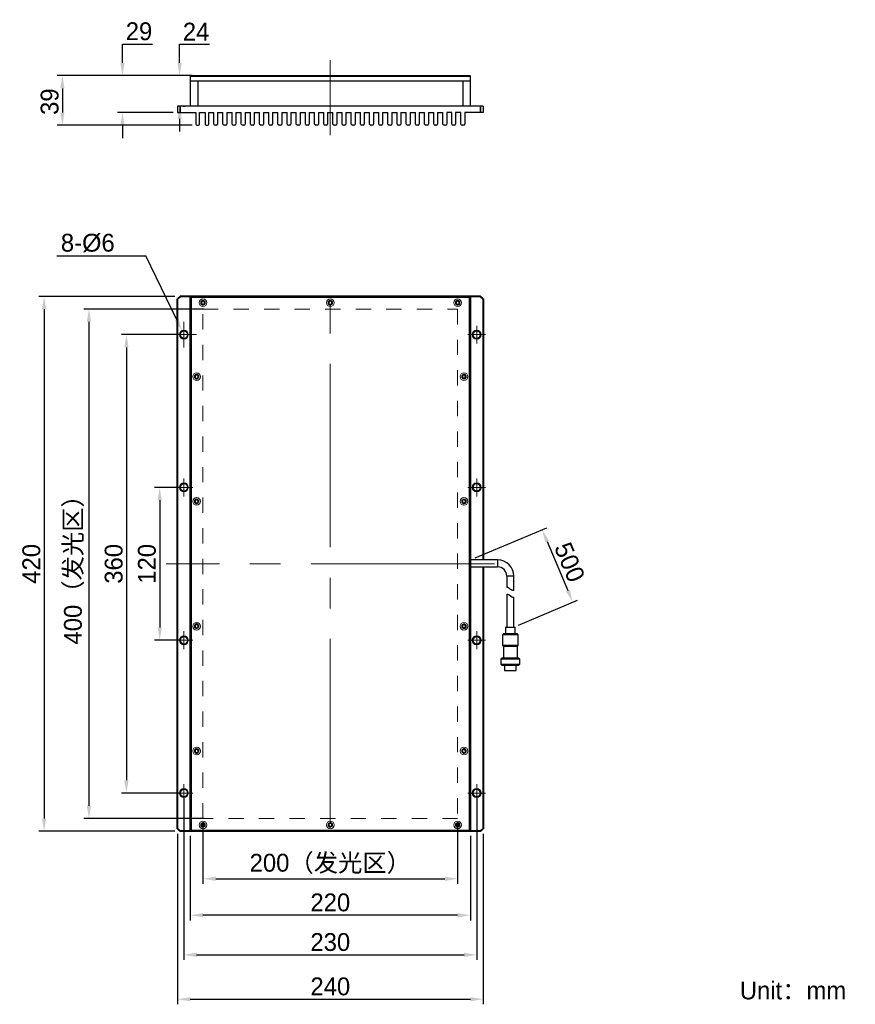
# Model space of a CAD drawing. Header units: millimetres. Extents: x 62 to 9789, y -5480 to 267.
# Tile 1 of 3: x 62 to 226, y 73 to 267. Entities that reach past the tile are written whole.
import ezdxf

# ---------------------------------------------------------------- set-up
doc = ezdxf.new("R2010")
doc.units = ezdxf.units.MM
doc.header["$LTSCALE"] = 3
doc.header["$PDSIZE"] = -5
doc.linetypes.add('点画线', pattern=[18, 12, -2, 2, -2])
doc.linetypes.add('虚线', pattern=[2, 1, -1])
doc.layers.get('0').update_dxf_attribs({"lineweight": 40})
doc.layers.get('Defpoints').update_dxf_attribs({"lineweight": 18})
for name, color, linetype, lineweight in [('02___PRT_ALL_AXES', 7, 'Continuous', 18), ('中心线层', 1, '点画线', 18), ('尺寸线层', 3, 'Continuous', 18), ('标注', 3, 'Continuous', 25), ('粗实线', 7, 'Continuous', 30), ('粗实线层', 7, 'Continuous', 35), ('虚线层', 6, '虚线', 18)]:
    doc.layers.add(name, color=color, linetype=linetype, lineweight=lineweight)
doc.styles.get("Standard").update_dxf_attribs({"font": '兰亭黑 GBK.TTF'})
doc.dimstyles.new('CST Standard', dxfattribs={"dimtxt": 3.5, "dimasz": 2.5, "dimexe": 1, "dimexo": 1, "dimgap": 0.6, "dimtad": 1, "dimtoh": 1, "dimdsep": 46, "dimtxsty": 'Standard', "dimcen": -2.5, "dimdle": 5, "dimclrd": 9, "dimclre": 9, "dimadec": 1, "dimazin": 2, "dimtfac": 1, "dimtofl": 0, "dimtmove": 0, "dimatfit": 0, "dimfxl": 1, "dimtolj": 1, "dimarcsym": 0})

# ---------------------------------------------------------------- blocks, each defined once
blk = doc.blocks.new('*X4')
at = {"layer": 'Defpoints', "color": 0}
for p in [(94.38, 174.81), (89.63, 144.81), (94.38, 144.81)]:
    blk.add_point(p, dxfattribs=at)
at = {"layer": '尺寸线层', "color": 9, "linetype": 'Continuous', "lineweight": -2}
for p, q in [((93.38, 174.81), (88.63, 174.81)), ((89.63, 172.31), (89.63, 147.31)), ((93.38, 144.81), (88.63, 144.81))]:
    blk.add_line(p, q, dxfattribs=at)
at = {"layer": '尺寸线层', "color": 9}
for points in [[(90.04, 172.31), (89.21, 172.31), (89.63, 174.81)], [(89.21, 147.31), (90.04, 147.31), (89.63, 144.81)]]:
    blk.add_solid(points, dxfattribs=at)
at = {"layer": '尺寸线层', "color": 0, "ltscale": 3, "insert": (87.13, 159.81), "char_height": 3.5, "attachment_point": 5, "rotation": 90, "bg_fill": 3, "box_fill_scale": 1.1, "bg_fill_color": 9, "bg_fill_true_color": 13158600, "bg_fill_transparency": 0}
blk.add_mtext('\\A1;120', dxfattribs=at)
blk = doc.blocks.new('*X5')
at = {"layer": 'Defpoints', "color": 0}
for p in [(94.38, 204.81), (83.1, 114.81), (94.38, 114.81)]:
    blk.add_point(p, dxfattribs=at)
at = {"layer": '尺寸线层', "color": 9, "linetype": 'Continuous', "lineweight": -2}
for p, q in [((93.38, 204.81), (82.1, 204.81)), ((83.1, 202.31), (83.1, 117.31)), ((93.38, 114.81), (82.1, 114.81))]:
    blk.add_line(p, q, dxfattribs=at)
at = {"layer": '尺寸线层', "color": 9}
for points in [[(83.51, 202.31), (82.68, 202.31), (83.1, 204.81)], [(82.68, 117.31), (83.51, 117.31), (83.1, 114.81)]]:
    blk.add_solid(points, dxfattribs=at)
at = {"layer": '尺寸线层', "color": 0, "ltscale": 3, "insert": (80.61, 159.81), "char_height": 3.5, "attachment_point": 5, "rotation": 90, "bg_fill": 3, "box_fill_scale": 1.1, "bg_fill_color": 9, "bg_fill_true_color": 13158600, "bg_fill_transparency": 0}
blk.add_mtext('\\A1;360', dxfattribs=at)
blk = doc.blocks.new('*X6')
at = {"layer": 'Defpoints', "color": 0}
for p in [(99.38, 209.81), (75.74, 109.81), (99.38, 109.81)]:
    blk.add_point(p, dxfattribs=at)
at = {"layer": '尺寸线层', "color": 9, "linetype": 'Continuous', "lineweight": -2}
for p, q in [((98.38, 209.81), (74.74, 209.81)), ((75.74, 207.31), (75.74, 112.31)), ((98.38, 109.81), (74.74, 109.81))]:
    blk.add_line(p, q, dxfattribs=at)
at = {"layer": '尺寸线层', "color": 9}
for points in [[(76.16, 207.31), (75.32, 207.31), (75.74, 209.81)], [(75.32, 112.31), (76.16, 112.31), (75.74, 109.81)]]:
    blk.add_solid(points, dxfattribs=at)
at = {"layer": '尺寸线层', "color": 0, "ltscale": 3, "insert": (72.82, 159.81), "char_height": 3.5, "attachment_point": 5, "rotation": 90, "bg_fill": 3, "box_fill_scale": 1.1, "bg_fill_color": 9, "bg_fill_true_color": 13158600, "bg_fill_transparency": 0}
blk.add_mtext('\\A1;400（发光区）', dxfattribs=at)
blk = doc.blocks.new('*X7')
at = {"layer": 'Defpoints', "color": 0}
for p in [(93.63, 212.31), (66.93, 107.31), (93.63, 107.31)]:
    blk.add_point(p, dxfattribs=at)
at = {"layer": '尺寸线层', "color": 9, "linetype": 'Continuous', "lineweight": -2}
for p, q in [((92.63, 212.31), (65.93, 212.31)), ((66.93, 209.81), (66.93, 109.81)), ((92.63, 107.31), (65.93, 107.31))]:
    blk.add_line(p, q, dxfattribs=at)
at = {"layer": '尺寸线层', "color": 9}
for points in [[(67.35, 209.81), (66.52, 209.81), (66.93, 212.31)], [(66.52, 109.81), (67.35, 109.81), (66.93, 107.31)]]:
    blk.add_solid(points, dxfattribs=at)
at = {"layer": '尺寸线层', "color": 0, "ltscale": 3, "insert": (64.44, 159.81), "char_height": 3.5, "attachment_point": 5, "rotation": 90, "bg_fill": 3, "box_fill_scale": 1.1, "bg_fill_color": 9, "bg_fill_true_color": 13158600, "bg_fill_transparency": 0}
blk.add_mtext('\\A1;420', dxfattribs=at)
blk = doc.blocks.new('*X8')
at = {"layer": 'Defpoints', "color": 0}
for p in [(98.13, 109.81), (148.13, 109.81), (148.13, 97.98)]:
    blk.add_point(p, dxfattribs=at)
at = {"layer": '尺寸线层', "color": 9, "linetype": 'Continuous', "lineweight": -2}
for p, q in [((98.13, 108.81), (98.13, 96.98)), ((148.13, 108.81), (148.13, 96.98)), ((100.63, 97.98), (145.63, 97.98))]:
    blk.add_line(p, q, dxfattribs=at)
at = {"layer": '尺寸线层', "color": 9}
for points in [[(100.63, 98.4), (100.63, 97.56), (98.13, 97.98)], [(145.63, 97.56), (145.63, 98.4), (148.13, 97.98)]]:
    blk.add_solid(points, dxfattribs=at)
at = {"layer": '尺寸线层', "color": 0, "ltscale": 3, "insert": (123.13, 100.9), "char_height": 3.5, "attachment_point": 5, "bg_fill": 3, "box_fill_scale": 1.1, "bg_fill_color": 9, "bg_fill_true_color": 13158600, "bg_fill_transparency": 0}
blk.add_mtext('\\A1;200（发光区）', dxfattribs=at)
blk = doc.blocks.new('*X9')
at = {"layer": 'Defpoints', "color": 0}
for p in [(95.63, 107.44), (150.63, 107.44), (95.63, 90.82)]:
    blk.add_point(p, dxfattribs=at)
at = {"layer": '尺寸线层', "color": 9, "linetype": 'Continuous', "lineweight": -2}
for p, q in [((95.63, 106.44), (95.63, 89.82)), ((150.63, 106.44), (150.63, 89.82)), ((148.13, 90.82), (98.13, 90.82))]:
    blk.add_line(p, q, dxfattribs=at)
at = {"layer": '尺寸线层', "color": 9}
for points in [[(98.13, 91.24), (98.13, 90.41), (95.63, 90.82)], [(148.13, 90.41), (148.13, 91.24), (150.63, 90.82)]]:
    blk.add_solid(points, dxfattribs=at)
at = {"layer": '尺寸线层', "color": 0, "ltscale": 3, "insert": (123.13, 93.32), "char_height": 3.5, "attachment_point": 5, "bg_fill": 3, "box_fill_scale": 1.1, "bg_fill_color": 9, "bg_fill_true_color": 13158600, "bg_fill_transparency": 0}
blk.add_mtext('\\A1;220', dxfattribs=at)
blk = doc.blocks.new('*X10')
at = {"layer": 'Defpoints', "color": 0}
for p in [(94.38, 114.81), (151.88, 114.81), (151.88, 83.04)]:
    blk.add_point(p, dxfattribs=at)
at = {"layer": '尺寸线层', "color": 9, "linetype": 'Continuous', "lineweight": -2}
for p, q in [((94.38, 113.81), (94.38, 82.04)), ((151.88, 113.81), (151.88, 82.04)), ((96.88, 83.04), (149.38, 83.04))]:
    blk.add_line(p, q, dxfattribs=at)
at = {"layer": '尺寸线层', "color": 9}
for points in [[(96.88, 83.46), (96.88, 82.63), (94.38, 83.04)], [(149.38, 82.63), (149.38, 83.46), (151.88, 83.04)]]:
    blk.add_solid(points, dxfattribs=at)
at = {"layer": '尺寸线层', "color": 0, "ltscale": 3, "insert": (123.13, 85.54), "char_height": 3.5, "attachment_point": 5, "bg_fill": 3, "box_fill_scale": 1.1, "bg_fill_color": 9, "bg_fill_true_color": 13158600, "bg_fill_transparency": 0}
blk.add_mtext('\\A1;230', dxfattribs=at)
blk = doc.blocks.new('*X11')
at = {"layer": 'Defpoints', "color": 0}
for p in [(93.13, 107.81), (153.13, 107.81), (153.13, 74.34)]:
    blk.add_point(p, dxfattribs=at)
at = {"layer": '尺寸线层', "color": 9, "linetype": 'Continuous', "lineweight": -2}
for p, q in [((93.13, 106.81), (93.13, 73.34)), ((153.13, 106.81), (153.13, 73.34)), ((95.63, 74.34), (150.63, 74.34))]:
    blk.add_line(p, q, dxfattribs=at)
at = {"layer": '尺寸线层', "color": 9}
for points in [[(95.63, 74.75), (95.63, 73.92), (93.13, 74.34)], [(150.63, 73.92), (150.63, 74.75), (153.13, 74.34)]]:
    blk.add_solid(points, dxfattribs=at)
at = {"layer": '尺寸线层', "color": 0, "ltscale": 3, "insert": (123.13, 76.83), "char_height": 3.5, "attachment_point": 5, "bg_fill": 3, "box_fill_scale": 1.1, "bg_fill_color": 9, "bg_fill_true_color": 13158600, "bg_fill_transparency": 0}
blk.add_mtext('\\A1;240', dxfattribs=at)
blk = doc.blocks.new('*X12')
at = {"layer": 'Defpoints', "color": 0}
for p in [(82.32, 255.66), (95.75, 255.66), (93.25, 248.41)]:
    blk.add_point(p, dxfattribs=at)
at = {"layer": '尺寸线层', "color": 9, "linetype": 'Continuous', "lineweight": -2}
for p, q in [((82.32, 258.16), (82.32, 261.85)), ((82.32, 261.85), (88.22, 261.85)), ((94.75, 255.66), (81.32, 255.66)), ((92.25, 248.41), (81.32, 248.41)), ((82.32, 245.91), (82.32, 243.41))]:
    blk.add_line(p, q, dxfattribs=at)
at = {"layer": '尺寸线层', "color": 9}
for points in [[(81.9, 258.16), (82.74, 258.16), (82.32, 255.66)], [(82.74, 245.91), (81.9, 245.91), (82.32, 248.41)]]:
    blk.add_solid(points, dxfattribs=at)
at = {"layer": '尺寸线层', "color": 0, "ltscale": 3, "insert": (85.57, 264.35), "char_height": 3.5, "attachment_point": 5, "bg_fill": 3, "box_fill_scale": 1.1, "bg_fill_color": 9, "bg_fill_true_color": 13158600, "bg_fill_transparency": 0}
blk.add_mtext('\\A1;29', dxfattribs=at)
blk = doc.blocks.new('*X13')
at = {"layer": 'Defpoints', "color": 0}
for p in [(97, 255.66), (70.53, 245.91), (96.98, 245.91)]:
    blk.add_point(p, dxfattribs=at)
at = {"layer": '尺寸线层', "color": 9, "linetype": 'Continuous', "lineweight": -2}
for p, q in [((96, 255.66), (69.53, 255.66)), ((70.53, 253.16), (70.53, 248.41)), ((95.98, 245.91), (69.53, 245.91))]:
    blk.add_line(p, q, dxfattribs=at)
at = {"layer": '尺寸线层', "color": 9}
for points in [[(70.94, 253.16), (70.11, 253.16), (70.53, 255.66)], [(70.11, 248.41), (70.94, 248.41), (70.53, 245.91)]]:
    blk.add_solid(points, dxfattribs=at)
at = {"layer": '尺寸线层', "color": 0, "ltscale": 3, "insert": (68.03, 250.55), "char_height": 3.5, "attachment_point": 5, "rotation": 90, "bg_fill": 3, "box_fill_scale": 1.1, "bg_fill_color": 9, "bg_fill_true_color": 13158600, "bg_fill_transparency": 0}
blk.add_mtext('\\A1;39', dxfattribs=at)
blk = doc.blocks.new('*X14')
at = {"layer": 'Defpoints', "color": 0}
for p in [(93.54, 255.66), (95.75, 255.66), (93.25, 249.66)]:
    blk.add_point(p, dxfattribs=at)
at = {"layer": '尺寸线层', "color": 9, "linetype": 'Continuous', "lineweight": -2}
for p, q in [((93.54, 258.16), (93.54, 261.83)), ((93.54, 261.83), (99.4, 261.83)), ((94.75, 255.66), (92.54, 255.66)), ((94.25, 249.66), (94.54, 249.66)), ((93.54, 247.16), (93.54, 244.66))]:
    blk.add_line(p, q, dxfattribs=at)
at = {"layer": '尺寸线层', "color": 9}
for points in [[(93.13, 258.16), (93.96, 258.16), (93.54, 255.66)], [(93.96, 247.16), (93.13, 247.16), (93.54, 249.66)]]:
    blk.add_solid(points, dxfattribs=at)
at = {"layer": '尺寸线层', "color": 0, "ltscale": 3, "insert": (96.77, 264.3), "char_height": 3.5, "attachment_point": 5, "bg_fill": 3, "box_fill_scale": 1.1, "bg_fill_color": 9, "bg_fill_true_color": 13158600, "bg_fill_transparency": 0}
blk.add_mtext('\\A1;24', dxfattribs=at)
blk = doc.blocks.new('*X15')
at = {"layer": 'Defpoints', "color": 0}
for p in [(150.63, 160.58), (170.74, 152.27), (159.17, 147.39)]:
    blk.add_point(p, dxfattribs=at)
at = {"layer": '尺寸线层', "color": 9, "linetype": 'Continuous', "lineweight": -2}
for p, q in [((151.55, 160.97), (165.65, 166.91)), ((165.7, 164.22), (169.77, 154.57)), ((160.09, 147.78), (171.66, 152.65))]:
    blk.add_line(p, q, dxfattribs=at)
at = {"layer": '尺寸线层', "color": 9}
for points in [[(166.08, 164.38), (165.32, 164.06), (164.73, 166.52)], [(169.38, 154.41), (170.15, 154.73), (170.74, 152.27)]]:
    blk.add_solid(points, dxfattribs=at)
at = {"layer": '尺寸线层', "color": 0, "ltscale": 3, "insert": (170.12, 160.13), "char_height": 3.5, "attachment_point": 5, "rotation": 292.8511, "bg_fill": 3, "box_fill_scale": 1.1, "bg_fill_color": 9, "bg_fill_true_color": 13158600, "bg_fill_transparency": 0}
blk.add_mtext('\\A1;500', dxfattribs=at)
blk = doc.blocks.new('*X16')
at = {"layer": 'Defpoints', "color": 0}
for p in [(94.05, 205.49), (94.7, 204.14)]:
    blk.add_point(p, dxfattribs=at)
at = {"layer": '尺寸线层', "color": 9, "linetype": 'Continuous', "lineweight": -2}
blk.add_line((92.97, 207.74), (86.93, 220.26), dxfattribs=at)
at = {"layer": '尺寸线层', "color": 9, "linetype": 'Continuous'}
for p, q in [((94.38, 202.31), (94.38, 207.31)), ((91.88, 204.81), (96.88, 204.81))]:
    blk.add_line(p, q, dxfattribs=at)
at = {"layer": '尺寸线层', "color": 9}
blk.add_solid([(92.59, 207.56), (93.34, 207.92), (94.05, 205.49)], dxfattribs=at)
at = {"layer": '尺寸线层', "color": 0, "ltscale": 3, "insert": (75.51, 222.79), "char_height": 3.5, "attachment_point": 5, "bg_fill": 3, "box_fill_scale": 1.1, "bg_fill_color": 9, "bg_fill_true_color": 13158600, "bg_fill_transparency": 0}
blk.add_mtext('\\A1;\\A1;8-{\\fArial|b0|i0|c134|p34;%%C}6', dxfattribs=at)
at = {"layer": '尺寸线层', "color": 9, "linetype": 'Continuous', "lineweight": -2}
blk.add_line((69.42, 220.26), (86.93, 220.26), dxfattribs=at)

msp = doc.modelspace()

# ---------------------------------------------------------------- linework, layer by layer
at = {"color": 0, "linetype": 'Continuous'}
for p, q in [((93.6278, 212.3138), (93.1278, 211.8138)), ((93.1278, 107.8138), (93.1278, 211.8138)), ((152.6278, 212.3138), (93.6278, 212.3138)), ((95.6278, 212.1888), (95.7528, 212.3138)), ((95.6278, 212.1888), (95.6278, 107.4388)), ((95.7528, 212.1888), (95.6903, 212.2513)), ((95.7528, 212.1888), (95.7528, 107.4388)), ((150.5028, 212.1888), (95.7528, 212.1888)), ((150.5028, 212.3138), (150.6278, 212.1888)), ((150.5028, 212.1888), (150.5653, 212.2513)), ((150.5028, 107.4388), (150.5028, 212.1888)), ((150.6278, 107.4388), (150.6278, 212.1888)), ((153.1278, 211.8138), (152.6278, 212.3138)), ((153.1278, 211.8138), (153.1278, 160.5783)), ((153.1278, 159.2033), (153.1278, 107.8138)), ((93.1278, 107.8138), (93.6278, 107.3138)), ((152.6278, 107.3138), (93.6278, 107.3138)), ((95.7528, 107.3138), (95.6278, 107.4388)), ((95.7528, 107.4388), (95.6903, 107.3763)), ((95.7528, 107.4388), (150.5028, 107.4388)), ((150.6278, 107.4388), (150.5028, 107.3138)), ((150.5653, 107.3763), (150.5028, 107.4388)), ((152.6278, 107.3138), (153.1278, 107.8138))]:
    msp.add_line(p, q, dxfattribs=at)
for centre, start, end in [((98.1278, 211.0638), 345, 285), ((123.1278, 211.0638), 345, 285), ((148.1278, 211.0638), 345, 285), ((96.8778, 196.5638), 345, 285), ((149.3778, 196.5638), 165, 105), ((96.8778, 172.0638), 345, 285), ((149.3778, 172.0638), 165, 105), ((96.8778, 147.5638), 345, 285), ((149.3778, 147.5638), 165, 105), ((96.8778, 123.0638), 345, 285), ((149.3778, 123.0638), 165, 105), ((98.1278, 108.5638), 165, 105), ((123.1278, 108.5638), 165, 105), ((148.1278, 108.5638), 165, 105)]:
    msp.add_arc(centre, 0.375, start, end, dxfattribs=at)
at = {"layer": '02___PRT_ALL_AXES', "color": 0, "linetype": 'Continuous'}
for centre, radius in [((98.1278, 211.0638), 0.75), ((98.1278, 211.0638), 0.4375), ((98.1278, 211.0638), 0.3125), ((123.1278, 211.0638), 0.75), ((123.1278, 211.0638), 0.4375), ((123.1278, 211.0638), 0.3125), ((148.1278, 211.0638), 0.75), ((148.1278, 211.0638), 0.4375), ((148.1278, 211.0638), 0.3125), ((151.8778, 204.8138), 0.875), ((96.8778, 196.5638), 0.75), ((149.3778, 196.5638), 0.75), ((96.8778, 196.5638), 0.4375), ((96.8778, 196.5638), 0.3125), ((149.3778, 196.5638), 0.4375), ((149.3778, 196.5638), 0.3125), ((94.3778, 174.8138), 0.875), ((151.8778, 174.8138), 0.875), ((96.8778, 172.0638), 0.75), ((96.8778, 172.0638), 0.4375), ((96.8778, 172.0638), 0.3125), ((149.3778, 172.0638), 0.75), ((149.3778, 172.0638), 0.4375), ((149.3778, 172.0638), 0.3125), ((96.8778, 147.5638), 0.75), ((96.8778, 147.5638), 0.4375), ((96.8778, 147.5638), 0.3125), ((149.3778, 147.5638), 0.75), ((149.3778, 147.5638), 0.4375), ((149.3778, 147.5638), 0.3125), ((94.3778, 144.8138), 0.875), ((151.8778, 144.8138), 0.875), ((96.8778, 123.0638), 0.75), ((149.3778, 123.0638), 0.75), ((96.8778, 123.0638), 0.4375), ((96.8778, 123.0638), 0.3125), ((149.3778, 123.0638), 0.4375), ((149.3778, 123.0638), 0.3125), ((94.3778, 114.8138), 0.875), ((151.8778, 114.8138), 0.875), ((98.1278, 108.5638), 0.75), ((98.1278, 108.5638), 0.4375), ((98.1278, 108.5638), 0.3125), ((123.1278, 108.5638), 0.75), ((123.1278, 108.5638), 0.4375), ((123.1278, 108.5638), 0.3125), ((148.1278, 108.5638), 0.75), ((148.1278, 108.5638), 0.4375), ((148.1278, 108.5638), 0.3125)]:
    msp.add_circle(centre, radius, dxfattribs=at)
at = {"layer": '中心线层', "color": 0}
for p, q in [((123.1278, 243.9744), (123.1278, 258.6827)), ((123.1278, 109.0638), (123.1278, 210.5638)), ((151.8778, 203.0638), (151.8778, 206.5638)), ((150.1278, 204.8138), (153.6278, 204.8138)), ((151.8778, 173.0638), (151.8778, 176.5638)), ((150.1278, 174.8138), (153.6278, 174.8138)), ((155.3585, 159.8138), (90.8971, 159.8138)), ((150.1278, 144.8138), (153.6278, 144.8138))]:
    msp.add_line(p, q, dxfattribs=at)
at = {"layer": '粗实线', "color": 0, "ltscale": 3}
for p, q in [((150.6278, 255.5388), (150.5028, 255.6638)), ((150.5028, 255.5388), (150.5653, 255.6013)), ((150.6278, 249.6638), (150.6278, 255.5388)), ((149.1278, 254.6638), (149.1278, 249.6638)), ((153.1278, 249.6638), (153.1278, 248.4138)), ((101.0035, 248.4138), (101.0035, 246.1638)), ((101.0035, 248.4138), (102.0535, 248.4138)), ((102.0535, 246.1638), (102.0535, 248.4138)), ((102.8035, 248.4138), (102.8035, 246.1638)), ((102.8035, 248.4138), (103.8535, 248.4138)), ((103.8535, 246.1638), (103.8535, 248.4138)), ((104.6035, 248.4138), (104.6035, 246.1638)), ((104.6035, 248.4138), (105.6535, 248.4138)), ((105.6535, 246.1638), (105.6535, 248.4138)), ((106.4035, 248.4138), (106.4035, 246.1638)), ((106.4035, 248.4138), (107.4535, 248.4138)), ((107.4535, 246.1638), (107.4535, 248.4138)), ((108.2035, 248.4138), (108.2035, 246.1638)), ((108.2035, 248.4138), (109.2535, 248.4138)), ((109.2535, 246.1638), (109.2535, 248.4138)), ((110.0035, 248.4138), (110.0035, 246.1638)), ((110.0035, 248.4138), (111.0535, 248.4138)), ((111.0535, 246.1638), (111.0535, 248.4138)), ((111.8035, 248.4138), (111.8035, 246.1638)), ((111.8035, 248.4138), (112.8535, 248.4138)), ((112.8535, 246.1638), (112.8535, 248.4138)), ((113.6035, 248.4138), (113.6035, 246.1638)), ((113.6035, 248.4138), (114.6535, 248.4138)), ((114.6535, 246.1638), (114.6535, 248.4138)), ((115.4035, 248.4138), (115.4035, 246.1638)), ((115.4035, 248.4138), (116.4535, 248.4138)), ((116.4535, 246.1638), (116.4535, 248.4138)), ((117.2035, 248.4138), (117.2035, 246.1638)), ((117.2035, 248.4138), (118.2535, 248.4138)), ((118.2535, 246.1638), (118.2535, 248.4138)), ((119.0035, 248.4138), (119.0035, 246.1638)), ((119.0035, 248.4138), (120.0535, 248.4138)), ((120.0535, 246.1638), (120.0535, 248.4138)), ((120.8035, 248.4138), (120.8035, 246.1638)), ((120.8035, 248.4138), (121.8535, 248.4138)), ((121.8535, 246.1638), (121.8535, 248.4138)), ((122.6035, 248.4138), (122.6035, 246.1638)), ((122.6035, 248.4138), (123.6535, 248.4138)), ((123.6535, 246.1638), (123.6535, 248.4138)), ((124.4035, 248.4138), (124.4035, 246.1638)), ((124.4035, 248.4138), (125.4535, 248.4138)), ((125.4535, 246.1638), (125.4535, 248.4138)), ((126.2035, 248.4138), (126.2035, 246.1638)), ((126.2035, 248.4138), (127.2535, 248.4138)), ((127.2535, 246.1638), (127.2535, 248.4138)), ((128.0035, 248.4138), (128.0035, 246.1638)), ((128.0035, 248.4138), (129.0535, 248.4138)), ((129.0535, 246.1638), (129.0535, 248.4138)), ((129.8035, 248.4138), (129.8035, 246.1638)), ((129.8035, 248.4138), (130.8535, 248.4138)), ((130.8535, 246.1638), (130.8535, 248.4138)), ((131.6035, 248.4138), (131.6035, 246.1638)), ((131.6035, 248.4138), (132.6535, 248.4138)), ((132.6535, 246.1638), (132.6535, 248.4138)), ((133.4035, 248.4138), (133.4035, 246.1638)), ((133.4035, 248.4138), (134.4535, 248.4138)), ((134.4535, 246.1638), (134.4535, 248.4138)), ((135.2035, 248.4138), (135.2035, 246.1638)), ((135.2035, 248.4138), (136.2535, 248.4138)), ((136.2535, 246.1638), (136.2535, 248.4138)), ((137.0035, 248.4138), (137.0035, 246.1638)), ((137.0035, 248.4138), (138.0535, 248.4138)), ((138.0535, 246.1638), (138.0535, 248.4138)), ((138.8035, 248.4138), (138.8035, 246.1638)), ((138.8035, 248.4138), (139.8535, 248.4138)), ((139.8535, 246.1638), (139.8535, 248.4138)), ((140.6035, 248.4138), (140.6035, 246.1638)), ((140.6035, 248.4138), (141.6535, 248.4138)), ((141.6535, 246.1638), (141.6535, 248.4138)), ((142.4035, 248.4138), (142.4035, 246.1638)), ((142.4035, 248.4138), (143.4535, 248.4138)), ((143.4535, 246.1638), (143.4535, 248.4138)), ((144.2035, 248.4138), (144.2035, 246.1638)), ((144.2035, 248.4138), (145.2535, 248.4138)), ((145.2521, 246.1638), (145.2521, 248.4138)), ((146.9778, 248.4138), (146.0021, 248.4138)), ((146.0021, 248.4138), (146.0021, 246.1638)), ((146.9778, 246.1638), (146.9778, 248.4138)), ((147.7278, 248.4138), (147.7278, 246.1638)), ((148.7778, 248.4138), (147.7278, 248.4138)), ((148.7778, 246.1638), (148.7778, 248.4138)), ((148.7778, 246.1638), (148.7778, 248.4138)), ((149.5278, 248.4138), (149.5278, 246.1638)), ((149.5278, 248.4138), (149.5278, 246.1638)), ((153.1278, 248.4138), (149.5278, 248.4138)), ((102.5535, 245.9138), (102.3035, 245.9138)), ((104.3535, 245.9138), (104.1035, 245.9138)), ((106.1535, 245.9138), (105.9035, 245.9138)), ((107.9535, 245.9138), (107.7035, 245.9138)), ((109.7535, 245.9138), (109.5035, 245.9138)), ((111.5535, 245.9138), (111.3035, 245.9138)), ((113.3535, 245.9138), (113.1035, 245.9138)), ((115.1535, 245.9138), (114.9035, 245.9138)), ((116.9535, 245.9138), (116.7035, 245.9138)), ((118.7535, 245.9138), (118.5035, 245.9138)), ((120.5535, 245.9138), (120.3035, 245.9138)), ((122.3535, 245.9138), (122.1035, 245.9138)), ((124.1535, 245.9138), (123.9035, 245.9138)), ((125.9535, 245.9138), (125.7035, 245.9138)), ((127.7535, 245.9138), (127.5035, 245.9138)), ((129.5535, 245.9138), (129.3035, 245.9138)), ((131.3535, 245.9138), (131.1035, 245.9138)), ((133.1535, 245.9138), (132.9035, 245.9138)), ((134.9535, 245.9138), (134.7035, 245.9138)), ((136.7535, 245.9138), (136.5035, 245.9138)), ((138.5535, 245.9138), (138.3035, 245.9138)), ((140.3535, 245.9138), (140.1035, 245.9138)), ((142.1535, 245.9138), (141.9035, 245.9138)), ((143.9535, 245.9138), (143.7035, 245.9138)), ((145.7521, 245.9138), (145.5021, 245.9138)), ((147.4778, 245.9138), (147.2278, 245.9138)), ((149.2778, 245.9138), (149.0278, 245.9138)), ((149.2778, 245.9138), (149.0278, 245.9138))]:
    msp.add_line(p, q, dxfattribs=at)
at = {"layer": '粗实线', "color": 0}
for p, q in [((155.9816, 160.5783), (150.6278, 160.5783)), ((155.9816, 160.5783), (155.9816, 159.2033)), ((150.6278, 159.2033), (155.9816, 159.2033)), ((157.7941, 157.3908), (157.7941, 155.1561)), ((159.1691, 157.3908), (157.7941, 157.3908)), ((159.1691, 154.5656), (159.1691, 157.3908)), ((157.7941, 153.8531), (157.7941, 147.3908)), ((159.1691, 147.3908), (159.1691, 153.2626)), ((157.5441, 147.3908), (157.5441, 146.1408)), ((157.5441, 147.3908), (159.4191, 147.3908)), ((159.4191, 146.1408), (159.4191, 147.3908)), ((157.1691, 146.1408), (156.9191, 145.8908)), ((156.9191, 145.8908), (156.9191, 143.8643)), ((160.0441, 145.8908), (156.9191, 145.8908)), ((157.1691, 146.1408), (159.7941, 146.1408)), ((160.0441, 145.8908), (159.7941, 146.1408)), ((160.0441, 143.8643), (160.0441, 145.8908)), ((156.9191, 143.8643), (157.1066, 143.6408)), ((156.9191, 143.8643), (160.0441, 143.8643)), ((157.1066, 143.6408), (157.1066, 141.3408)), ((157.1066, 143.6408), (159.8566, 143.6408)), ((159.8566, 143.6408), (160.0441, 143.8643)), ((159.8566, 141.3408), (159.8566, 143.6408)), ((156.8566, 141.3408), (156.6066, 141.0908)), ((156.8566, 141.3408), (160.1066, 141.3408)), ((160.3566, 141.0908), (160.1066, 141.3408)), ((156.6066, 141.0908), (156.6066, 140.0908)), ((160.3566, 141.0908), (156.6066, 141.0908)), ((156.6066, 140.0908), (156.8566, 139.8408)), ((156.6066, 140.0908), (158.4816, 140.0908)), ((160.1066, 139.8408), (156.8566, 139.8408)), ((157.3566, 139.8408), (157.3566, 138.8908)), ((158.4816, 140.0908), (160.3566, 140.0908)), ((159.6066, 138.8908), (159.6066, 139.8408)), ((160.1066, 139.8408), (160.3566, 140.0908)), ((160.3566, 140.0908), (160.3566, 141.0908)), ((157.3566, 138.8908), (159.6066, 138.8908))]:
    msp.add_line(p, q, dxfattribs=at)
msp.add_lwpolyline([(157.7941, 153.8531), (157.8327, 153.8562), (157.9443, 153.8458), (158.0968, 153.7932), (158.2493, 153.7083), (158.5032, 153.5316), (158.7678, 153.3579), (158.9236, 153.2875), (159.0541, 153.2587), (159.137, 153.2585), (159.1691, 153.2626)], dxfattribs=at)
at = {"layer": '粗实线', "color": 0, "ltscale": 3}
for centre, start, end in [((102.3035, 246.1638), 180, 270), ((102.5535, 246.1638), 270, 0), ((104.1035, 246.1638), 180, 270), ((104.3535, 246.1638), 270, 0), ((105.9035, 246.1638), 180, 270), ((106.1535, 246.1638), 270, 0), ((107.7035, 246.1638), 180, 270), ((107.9535, 246.1638), 270, 0), ((109.5035, 246.1638), 180, 270), ((109.7535, 246.1638), 270, 0), ((111.3035, 246.1638), 180, 270), ((111.5535, 246.1638), 270, 360), ((113.1035, 246.1638), 180, 270), ((113.3535, 246.1638), 270, 360), ((114.9035, 246.1638), 180, 270), ((115.1535, 246.1638), 270, 0), ((116.7035, 246.1638), 180, 270), ((116.9535, 246.1638), 270, 0), ((118.5035, 246.1638), 180, 270), ((118.7535, 246.1638), 270, 0), ((120.3035, 246.1638), 180, 270), ((120.5535, 246.1638), 270, 0), ((122.1035, 246.1638), 180, 270), ((122.3535, 246.1638), 270, 0), ((123.9035, 246.1638), 180, 270), ((124.1535, 246.1638), 270, 0), ((125.7035, 246.1638), 180, 270), ((125.9535, 246.1638), 270, 0), ((127.5035, 246.1638), 180, 270), ((127.7535, 246.1638), 270, 0), ((129.3035, 246.1638), 180, 270), ((129.5535, 246.1638), 270, 0), ((131.1035, 246.1638), 180, 270), ((131.3535, 246.1638), 270, 0), ((132.9035, 246.1638), 180, 270), ((133.1535, 246.1638), 270, 0), ((134.7035, 246.1638), 180, 270), ((134.9535, 246.1638), 270, 0), ((136.5035, 246.1638), 180, 270), ((136.7535, 246.1638), 270, 0), ((138.3035, 246.1638), 180, 270), ((138.5535, 246.1638), 270, 0), ((140.1035, 246.1638), 180, 270), ((140.3535, 246.1638), 270, 0), ((141.9035, 246.1638), 180, 270), ((142.1535, 246.1638), 270, 0), ((143.7035, 246.1638), 180, 270), ((143.9535, 246.1638), 270, 0), ((145.5035, 246.1638), 180, 270), ((145.7521, 246.1638), 270, 0), ((147.2278, 246.1638), 180, 270), ((147.4778, 246.1638), 270, 0), ((149.0278, 246.1638), 180, 270), ((149.0278, 246.1638), 180, 270), ((149.2778, 246.1638), 270, 0), ((149.2778, 246.1638), 270, 0)]:
    msp.add_arc(centre, 0.25, start, end, dxfattribs=at)
at = {"layer": '粗实线', "color": 0}
for radius in [3.1875, 1.8125]:
    msp.add_arc((155.9816, 157.3908), radius, 0, 90, dxfattribs=at)
msp.add_open_spline([(159.1691, 154.5656), (159.1616, 154.564), (159.1466, 154.5607), (159.0311, 154.5571), (158.8742, 154.6025), (158.6803, 154.7067), (158.4612, 154.8648), (158.2385, 155.0252), (158.0457, 155.1248), (157.9064, 155.1596), (157.821, 155.1602), (157.782, 155.1551), (157.7941, 155.1561), (157.7941, 155.1561)], degree=3, knots=[0, 0, 0, 0, 437.25188297, 874.92382938, 1288.1465529, 1648.68554212, 2222.50260441, 2818.45888881, 3206.8971695, 3597.14527264, 3961.44752871, 4376.0539528, 4376.28895062, 4376.28895062, 4376.28895062, 4376.28895062], dxfattribs=at)
at = {"layer": '粗实线层', "color": 0, "ltscale": 3}
msp.add_line((152.6278, 249.6638), (152.6278, 248.4138), dxfattribs=at)
for centre in [(151.8778, 204.8138), (151.8778, 174.8138), (151.8778, 144.8138)]:
    msp.add_circle(centre, 0.75, dxfattribs=at)
at = {"layer": '虚线层', "color": 0}
msp.add_lwpolyline([(148.1278, 109.8138), (98.1278, 109.8138), (98.1278, 209.8138), (148.1278, 209.8138)], close=True, dxfattribs=at)

# ---------------------------------------------------------------- texts
at = {"layer": '标注', "color": 0, "ltscale": 3, "insert": (203.5325, 77.8051), "char_height": 3.5, "width": 55.615857, "attachment_point": 1}
msp.add_mtext('{\\C0;Unit：mm}', dxfattribs=at)

# ---------------------------------------------------------------- dimensions: what is measured, and where the dimension line sits
at = {"layer": '尺寸线层', "color": 0}
dim = msp.add_linear_dim(base=(82.3194, 255.6638), p1=(93.2528, 248.4138), p2=(95.7528, 255.6638), angle=90, dimstyle='CST Standard', override={"dimlfac": 4, "dimsah": 1, "dimtfill": 1, "dimtzin": 8}, dxfattribs=at)
dim.commit()
dim.dimension.update_dxf_attribs({"geometry": '*X12', "text_midpoint": (85.5673, 261.8492), "dimtype": 160})

# ---------------------------------------------------------------- next in the draw order: dimensions: what is measured, and where the dimension line sits
for base, p1, p2, angle, text, picture, middle in [((70.5265, 245.9138), (97.0028, 255.6638), (96.9778, 245.9138), 270, '39', '*X13', (70.5265, 250.5503)), ((170.7374, 152.2659), (150.6278, 160.5783), (159.1691, 147.3908), 292.85115, '500', '*X15', (167.8322, 159.1597))]:
    dim = msp.add_linear_dim(base=base, p1=p1, p2=p2, angle=angle, text=text, dimstyle='CST Standard', override={"dimlfac": 4, "dimsah": 1, "dimtfill": 1}, dxfattribs=at)
    dim.commit()
    dim.dimension.update_dxf_attribs({"geometry": picture, "text_midpoint": middle, "dimtype": 160})
dim = msp.add_linear_dim(base=(89.6278, 144.8138), p1=(94.3778, 174.8138), p2=(94.3778, 144.8138), angle=270, dimstyle='CST Standard', override={"dimlfac": 4, "dimsah": 1, "dimtfill": 1, "dimtzin": 8}, dxfattribs=at)
dim.commit()
dim.dimension.update_dxf_attribs({"geometry": '*X4', "text_midpoint": (87.1312, 159.8138)})

# ---------------------------------------------------------------- next in the draw order: linework, layer by layer
at = {"layer": '中心线层', "color": 0}
msp.add_line((151.8778, 143.0638), (151.8778, 146.5638), dxfattribs=at)

# ---------------------------------------------------------------- next in the draw order: dimensions: what is measured, and where the dimension line sits
at = {"layer": '尺寸线层', "color": 0}
dim = msp.add_linear_dim(base=(93.5426, 255.6638), p1=(93.2528, 249.6638), p2=(95.7528, 255.6638), angle=90, dimstyle='CST Standard', override={"dimlfac": 4, "dimsah": 1, "dimtfill": 1, "dimtzin": 8}, dxfattribs=at)
dim.commit()
dim.dimension.update_dxf_attribs({"geometry": '*X14', "text_midpoint": (96.7722, 261.8297), "dimtype": 160})
dim = msp.add_linear_dim(base=(83.098, 114.8138), p1=(94.3778, 204.8138), p2=(94.3778, 114.8138), angle=270, dimstyle='CST Standard', override={"dimlfac": 4, "dimsah": 1, "dimtfill": 1, "dimtzin": 8}, dxfattribs=at)
dim.commit()
dim.dimension.update_dxf_attribs({"geometry": '*X5', "text_midpoint": (80.6106, 159.8138)})

# ---------------------------------------------------------------- next in the draw order: linework, layer by layer
at = {"layer": '粗实线', "color": 0, "ltscale": 3}
for p, q in [((95.7528, 255.6638), (95.6278, 255.5388)), ((95.6278, 255.5388), (95.6278, 249.6638)), ((95.7528, 255.5388), (95.6903, 255.6013)), ((95.7528, 255.6638), (150.5028, 255.6638)), ((95.7528, 255.5388), (150.5028, 255.5388)), ((95.6278, 254.6638), (150.6278, 254.6638)), ((97.1278, 254.6638), (97.1278, 249.6638)), ((153.1278, 249.6638), (93.1278, 249.6638)), ((93.1278, 249.6638), (93.1278, 248.4138)), ((93.1278, 248.4138), (96.7278, 248.4138)), ((96.7278, 248.4138), (96.7278, 246.1638)), ((96.7278, 248.4138), (96.7278, 246.1638)), ((97.4778, 246.1638), (97.4778, 248.4138)), ((97.4778, 246.1638), (97.4778, 248.4138)), ((97.4778, 248.4138), (98.5278, 248.4138)), ((98.5278, 248.4138), (98.5278, 246.1638)), ((99.2778, 246.1638), (99.2778, 248.4138)), ((99.2778, 248.4138), (100.2535, 248.4138)), ((100.2535, 246.1638), (100.2535, 248.4138)), ((96.9778, 245.9138), (97.2278, 245.9138)), ((96.9778, 245.9138), (97.2278, 245.9138)), ((98.7778, 245.9138), (99.0278, 245.9138)), ((100.7535, 245.9138), (100.5035, 245.9138))]:
    msp.add_line(p, q, dxfattribs=at)
for centre, start, end in [((96.9778, 246.1638), 180, 270), ((96.9778, 246.1638), 180, 270), ((97.2278, 246.1638), 270, 0), ((97.2278, 246.1638), 270, 0), ((98.7778, 246.1638), 180, 270), ((99.0278, 246.1638), 270, 360), ((100.5035, 246.1638), 180, 270), ((100.7535, 246.1638), 270, 0)]:
    msp.add_arc(centre, 0.25, start, end, dxfattribs=at)
at = {"layer": '粗实线层', "color": 0, "ltscale": 3}
msp.add_line((93.6278, 249.6638), (93.6278, 248.4138), dxfattribs=at)

# ---------------------------------------------------------------- next in the draw order: dimensions: what is measured, and where the dimension line sits
at = {"layer": '尺寸线层', "color": 0}
dim = msp.add_linear_dim(base=(75.7394, 109.8138), p1=(99.3778, 209.8138), p2=(99.3778, 109.8138), angle=270, dimstyle='CST Standard', override={"dimlfac": 4, "dimpost": '（发光区）', "dimsah": 1, "dimtfill": 1, "dimtzin": 8}, dxfattribs=at)
dim.commit()
dim.dimension.update_dxf_attribs({"geometry": '*X6', "text_midpoint": (72.8214, 159.8138)})

# ---------------------------------------------------------------- next in the draw order: dimensions: what is measured, and where the dimension line sits
for base, p1, p2, angle, override, picture, middle in [((66.9333, 107.3138), (93.6278, 212.3138), (93.6278, 107.3138), 270, {"dimlfac": 4, "dimsah": 1, "dimtfill": 1, "dimtzin": 8}, '*X7', (64.4367, 159.8138)), ((148.1278, 97.9797), (98.1278, 109.8138), (148.1278, 109.8138), 0, {"dimlfac": 4, "dimpost": '（发光区）', "dimsah": 1, "dimtfill": 1, "dimtzin": 8}, '*X8', (123.1278, 100.8978))]:
    dim = msp.add_linear_dim(base=base, p1=p1, p2=p2, angle=angle, dimstyle='CST Standard', override=override, dxfattribs=at)
    dim.commit()
    dim.dimension.update_dxf_attribs({"geometry": picture, "text_midpoint": middle})

# ---------------------------------------------------------------- next in the draw order: linework, layer by layer
at = {"layer": '02___PRT_ALL_AXES', "color": 0, "linetype": 'Continuous'}
msp.add_circle((94.3778, 204.8138), 0.875, dxfattribs=at)
at = {"layer": '中心线层', "color": 0}
for p, q in [((94.3778, 203.0638), (94.3778, 206.5638)), ((92.6278, 204.8138), (96.1278, 204.8138)), ((94.3778, 173.0638), (94.3778, 176.5638)), ((92.6278, 174.8138), (96.1278, 174.8138)), ((94.3778, 143.0638), (94.3778, 146.5638)), ((92.6278, 144.8138), (96.1278, 144.8138))]:
    msp.add_line(p, q, dxfattribs=at)
at = {"layer": '粗实线层', "color": 0, "ltscale": 3}
for centre in [(94.3778, 204.8138), (94.3778, 174.8138), (94.3778, 144.8138)]:
    msp.add_circle(centre, 0.75, dxfattribs=at)

# ---------------------------------------------------------------- next in the draw order: dimensions: what is measured, and where the dimension line sits
at = {"layer": '尺寸线层', "color": 0}
dim = msp.add_linear_dim(base=(95.6278, 90.8241), p1=(150.6278, 107.4388), p2=(95.6278, 107.4388), dimstyle='CST Standard', override={"dimlfac": 4, "dimsah": 1, "dimtfill": 1, "dimtzin": 8}, dxfattribs=at)
dim.commit()
dim.dimension.update_dxf_attribs({"geometry": '*X9', "text_midpoint": (123.1278, 93.3207)})

# ---------------------------------------------------------------- next in the draw order: dimensions: what is measured, and where the dimension line sits
dim = msp.add_diameter_dim_2p(p1=(94.7036, 204.1383), p2=(94.052, 205.4894), text='\\A1;8-{\\fArial|b0|i0|c134|p34;%%C}6', dimstyle='CST Standard', override={"dimlfac": 4, "dimpost": '8-%%C<>通孔', "dimtxsty": 'Standard', "dimsah": 1, "dimtfill": 1, "dimtzin": 8}, dxfattribs=at)
dim.commit()
dim.dimension.update_dxf_attribs({"geometry": '*X16', "text_midpoint": (75.5102, 220.2646), "dimtype": 163})
dim = msp.add_linear_dim(base=(151.8778, 83.0434), p1=(94.3778, 114.8138), p2=(151.8778, 114.8138), angle=0, dimstyle='CST Standard', override={"dimlfac": 4, "dimsah": 1, "dimtfill": 1, "dimtzin": 8}, dxfattribs=at)
dim.commit()
dim.dimension.update_dxf_attribs({"geometry": '*X10', "text_midpoint": (123.1278, 85.54)})

# ---------------------------------------------------------------- next in the draw order: linework, layer by layer
at = {"layer": '中心线层', "color": 0}
for p, q in [((94.3778, 113.0638), (94.3778, 116.5638)), ((151.8778, 113.0638), (151.8778, 116.5638)), ((92.6278, 114.8138), (96.1278, 114.8138)), ((150.1278, 114.8138), (153.6278, 114.8138))]:
    msp.add_line(p, q, dxfattribs=at)
at = {"layer": '粗实线层', "color": 0, "ltscale": 3}
for centre in [(94.3778, 114.8138), (151.8778, 114.8138)]:
    msp.add_circle(centre, 0.75, dxfattribs=at)

# ---------------------------------------------------------------- next in the draw order: dimensions: what is measured, and where the dimension line sits
at = {"layer": '尺寸线层', "color": 0}
dim = msp.add_linear_dim(base=(153.1278, 74.3358), p1=(93.1278, 107.8138), p2=(153.1278, 107.8138), angle=0, dimstyle='CST Standard', override={"dimlfac": 4, "dimsah": 1, "dimtfill": 1, "dimtzin": 8}, dxfattribs=at)
dim.commit()
dim.dimension.update_dxf_attribs({"geometry": '*X11', "text_midpoint": (123.1278, 76.8324)})

doc.saveas('drawing.dxf')
